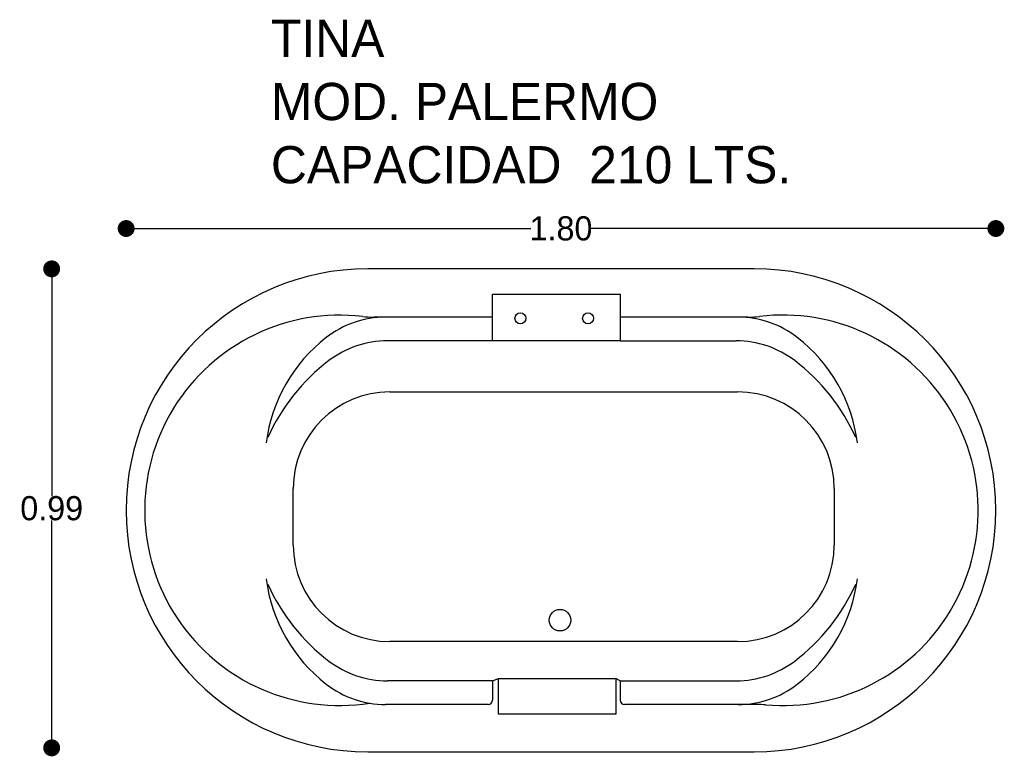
# Model space of a CAD drawing. Header units: millimetres. Extents: x 146.75 to 148.79, y 142.35 to 143.87.
import ezdxf

# ---------------------------------------------------------------- set-up
doc = ezdxf.new("R2010")
doc.units = ezdxf.units.MM
doc.layers.add('cotas', color=3, linetype='Continuous')
doc.layers.add('limies2', color=2, linetype='Continuous')
doc.styles.add('77', font='txt')
doc.dimstyles.new('cotas1', dxfattribs={"dimtxt": 0.05, "dimasz": 0.035, "dimexe": 0.1, "dimexo": 0.1, "dimgap": 0, "dimtad": 0, "dimtih": 1, "dimtoh": 1, "dimzin": 1, "dimdsep": 46, "dimtxsty": 'Standard', "dimblk": 'DOT', "dimcen": 0.2, "dimadec": 0, "dimazin": 0, "dimtm": 1e-09, "dimtfac": 1, "dimtix": 1, "dimtmove": 0, "dimatfit": 3, "dimfxl": 0, "dimarcsym": 0})

# ---------------------------------------------------------------- blocks, each defined once
blk = doc.blocks.new('_Dot')
at = {"layer": 'limies2', "color": 0, "lineweight": -2}
blk.add_line((-0.5, 0), (-1, 0), dxfattribs=at)
at = {"layer": 'limies2', "color": 0, "const_width": 0.5}
blk.add_lwpolyline([(-0.25, 0, 1), (0.25, 0, 1)], format="xyb", close=True, dxfattribs=at)
blk = doc.blocks.new('*D2')
at = {"layer": 'cotas', "color": 0, "lineweight": -2}
for p, q in [((146.8147, 143.3199), (146.8147, 142.884)), ((146.8147, 142.3981), (146.8147, 142.834))]:
    blk.add_line(p, q, dxfattribs=at)
at = {"layer": 'Defpoints', "color": 0}
for p in [(146.8147, 143.3549), (146.8147, 142.3631), (146.8147, 142.3631)]:
    blk.add_point(p, dxfattribs=at)
at = {"layer": 'cotas', "color": 0, "lineweight": -2, "xscale": 0.035, "yscale": 0.035, "zscale": 0.035}
for p, rotation in [((146.8147, 143.3549), 90), ((146.8147, 142.3631), 270)]:
    blk.add_blockref('_Dot', p, dxfattribs=dict(at, rotation=rotation))
at = {"layer": 'cotas', "color": 0, "insert": (146.8147, 142.859), "char_height": 0.05, "attachment_point": 5}
blk.add_mtext('0.99', dxfattribs=at)
blk = doc.blocks.new('*D1')
at = {"layer": 'cotas', "color": 0, "lineweight": -2}
for p, q in [((147.0038, 143.4384), (147.8063, 143.4384)), ((148.7338, 143.4384), (147.9313, 143.4384))]:
    blk.add_line(p, q, dxfattribs=at)
at = {"layer": 'Defpoints', "color": 0}
for p in [(146.9688, 143.4384), (146.9688, 143.4384), (148.7688, 143.4384)]:
    blk.add_point(p, dxfattribs=at)
at = {"layer": 'cotas', "color": 0, "lineweight": -2, "xscale": 0.035, "yscale": 0.035, "zscale": 0.035, "rotation": 180}
blk.add_blockref('_Dot', (146.9688, 143.4384), dxfattribs=at)
at = {"layer": 'cotas', "color": 0, "lineweight": -2, "xscale": 0.035, "yscale": 0.035, "zscale": 0.035}
blk.add_blockref('_Dot', (148.7688, 143.4384), dxfattribs=at)
at = {"layer": 'cotas', "color": 0, "insert": (147.8688, 143.4384), "char_height": 0.05, "attachment_point": 5}
blk.add_mtext('1.80', dxfattribs=at)

msp = doc.modelspace()

# ---------------------------------------------------------------- linework, layer by layer
at = {"layer": 'limies2'}
for p, q in [((148.2688, 143.3549), (147.4688, 143.3549)), ((147.7272, 143.2058), (147.7272, 143.3028)), ((147.7272, 143.3028), (147.9915, 143.3028)), ((147.9915, 143.3028), (147.9915, 143.2058)), ((147.7272, 143.2549), (147.4817, 143.2549)), ((148.2556, 143.2549), (147.9915, 143.2549)), ((147.7272, 143.2058), (147.5094, 143.2058)), ((147.9915, 143.2058), (147.7272, 143.2058)), ((147.9915, 143.2058), (148.2315, 143.2058)), ((147.5146, 143.1002), (148.2344, 143.1002)), ((147.3146, 142.7831), (147.3146, 142.9002)), ((148.4344, 142.9002), (148.4344, 142.7831)), ((146.9688, 142.8549), (146.9688, 142.8549)), ((148.7688, 142.8549), (148.7688, 142.8549)), ((148.2344, 142.5831), (147.5146, 142.5831)), ((147.7272, 142.502), (147.7393, 142.5068)), ((147.7393, 142.4328), (147.7393, 142.5068)), ((147.7393, 142.5068), (147.9821, 142.5068)), ((147.9821, 142.5068), (147.9821, 142.4328)), ((147.9915, 142.502), (147.9821, 142.5068)), ((147.7272, 142.502), (147.5094, 142.502)), ((147.7272, 142.502), (147.7272, 142.4619)), ((147.9915, 142.502), (147.9915, 142.4619)), ((147.9915, 142.502), (148.2315, 142.502)), ((147.7182, 142.4529), (147.5057, 142.4529)), ((148.2744, 142.4529), (148.0005, 142.4529)), ((147.9821, 142.4328), (147.7393, 142.4328)), ((147.4688, 142.3549), (148.2688, 142.3549))]:
    msp.add_line(p, q, dxfattribs=at)
for centre, radius in [((147.7848, 143.2525), 0.0113), ((147.9248, 143.2525), 0.0113), ((147.8667, 142.6275), 0.0223)]:
    msp.add_circle(centre, radius, dxfattribs=at)
for centre, radius, start, end in [((147.4688, 142.8549), 0.5, 90, 180), ((148.2688, 142.8549), 0.5, 0, 90), ((147.4113, 142.8549), 0.4041, 83.3084, 278.827), ((147.5057, 143.0549), 0.2, 90, 127.8335), ((147.4817, 143.4549), 0.2, 263.3084, 270), ((148.2352, 143.0549), 0.2, 52.1665, 90), ((148.2556, 143.4549), 0.2, 270, 276.8665), ((148.3279, 142.8549), 0.4043, 264.9237, 96.8665), ((147.5844, 142.9534), 0.3284, 127.8335, 172.7343), ((147.5094, 143.0058), 0.2, 90, 127.2419), ((148.2315, 143.0058), 0.2, 52.7581, 90), ((148.1565, 142.9534), 0.3284, 7.2657, 52.1665), ((147.6373, 142.8376), 0.4113, 127.2419, 155.8268), ((148.1036, 142.8376), 0.4113, 24.1732, 52.7581), ((147.5146, 142.9002), 0.2, 90, 180), ((148.2344, 142.9002), 0.2, 0, 90), ((147.4688, 142.8549), 0.5, 180, 270), ((148.2688, 142.8549), 0.5, 270, 0), ((147.5146, 142.7831), 0.2, 180, 270), ((148.2344, 142.7831), 0.2, 270, 0), ((147.5844, 142.7543), 0.3284, 187.2657, 232.1665), ((148.1565, 142.7543), 0.3284, 307.8335, 352.7343), ((147.6373, 142.8702), 0.4113, 204.1732, 232.7581), ((148.1036, 142.8702), 0.4113, 307.2419, 335.8268), ((147.5094, 142.702), 0.2, 232.7581, 270), ((148.2315, 142.702), 0.2, 270, 307.2419), ((147.5057, 142.6529), 0.2, 232.1665, 270), ((148.2352, 142.6529), 0.2, 270, 307.8335), ((147.7182, 142.4619), 0.009, 270, 0), ((148.0005, 142.4619), 0.009, 180, 270), ((148.2744, 142.2529), 0.2, 84.9237, 90)]:
    msp.add_arc(centre, radius, start, end, dxfattribs=at)

# ---------------------------------------------------------------- texts
at = {"layer": 'limies2', "style": '77'}
for s, height, p in [('TINA', 0.07708, (147.2684, 143.7937)), ('MOD. PALERMO', 0.077085, (147.2684, 143.6629)), ('CAPACIDAD  210 LTS.', 0.077085, (147.2684, 143.532))]:
    msp.add_text(s, height=height, dxfattribs=at).set_placement(p)

# ---------------------------------------------------------------- dimensions: what is measured, and where the dimension line sits
at = {"layer": 'cotas'}
dim = msp.add_linear_dim(base=(146.9688, 143.4384), p1=(148.7688, 143.4384), p2=(146.9688, 143.4384), dimstyle='cotas1', dxfattribs=at)
dim.commit()
dim.dimension.update_dxf_attribs({"geometry": '*D1', "text_midpoint": (147.8688, 143.4384)})
dim = msp.add_linear_dim(base=(146.8147, 142.3631), p1=(146.8147, 143.3549), p2=(146.8147, 142.3631), angle=90, dimstyle='cotas1', dxfattribs=at)
dim.commit()
dim.dimension.update_dxf_attribs({"geometry": '*D2', "text_midpoint": (146.8147, 142.859)})

doc.saveas('drawing.dxf')
